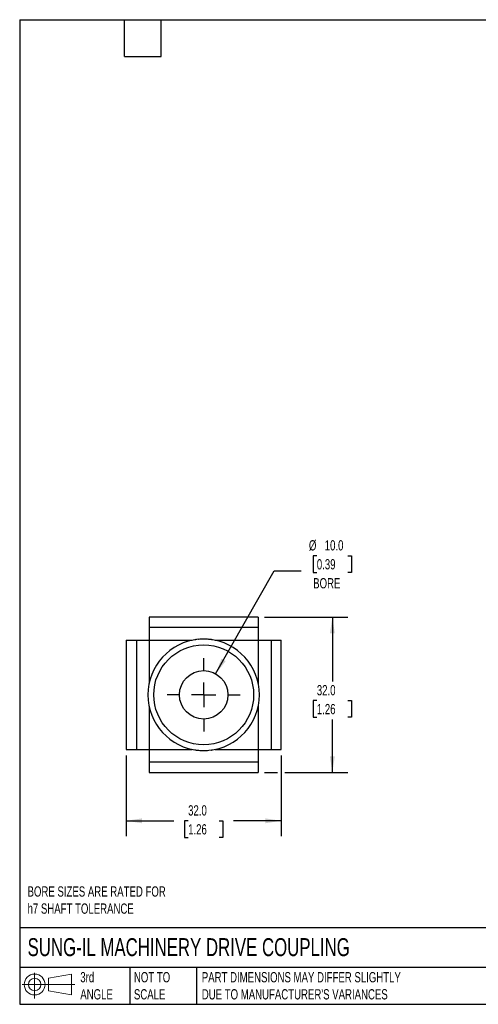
# Model space of a CAD drawing. Header units: millimetres. Extents: x 6 to 273, y 6 to 210.
# Tile 1 of 3: x 6 to 101, y 6 to 210. Entities that reach past the tile are written whole.
import ezdxf

# ---------------------------------------------------------------- set-up
doc = ezdxf.new("R2010")
doc.units = ezdxf.units.MM
doc.linetypes.add('SLD-Center', pattern=[19.05, 15.24, -1.27, 1.27, -1.27])
doc.linetypes.add('SLD-Solid', pattern=[0])
doc.layers.add('CENTER', color=40, linetype='SLD-Center')
doc.layers.add('SLD-DEFPOINTS', color=7, linetype='Continuous')
doc.layers.add('DIMENSIONS', color=140, linetype='SLD-Solid', lineweight=25)
doc.layers.add('TEXT', color=140, linetype='SLD-Solid', lineweight=25)
doc.styles.add('SLDTEXTSTYLE0', font='TXT', dxfattribs={"width": 0.7})
doc.dimstyles.new('SLDDIMSTYLE1', dxfattribs={"dimtxt": 2.158008, "dimasz": 3.302, "dimexe": 0, "dimexo": 0.0625, "dimgap": 0.539502, "dimtad": 0, "dimtih": 1, "dimtoh": 1, "dimdec": 1, "dimrnd": 1e-09, "dimzin": 4, "dimdsep": 46, "dimtxsty": 'SLDTEXTSTYLE0', "dimsah": 1, "dimcen": 0.09, "dimadec": 0, "dimazin": 1, "dimtfac": 1, "dimtdec": 1, "dimtofl": 0, "dimtmove": 0, "dimatfit": 3, "dimfxl": 0, "dimfrac": 2, "dimtolj": 1, "dimtzin": 12, "dimarcsym": 0})
doc.dimstyles.new('SLDDIMSTYLE3', dxfattribs={"dimtxt": 2.158008, "dimasz": 3.302, "dimexe": 0, "dimexo": 0.0625, "dimgap": 0.539502, "dimtad": 0, "dimtih": 1, "dimtoh": 1, "dimdec": 1, "dimrnd": 1e-09, "dimzin": 4, "dimdsep": 46, "dimtxsty": 'SLDTEXTSTYLE0', "dimsah": 1, "dimcen": 0, "dimadec": 0, "dimazin": 1, "dimtfac": 1, "dimtdec": 1, "dimtofl": 0, "dimtmove": 0, "dimatfit": 3, "dimfxl": 0, "dimfrac": 2, "dimtolj": 1, "dimtzin": 12, "dimarcsym": 0})

# ---------------------------------------------------------------- blocks, each defined once
blk = doc.blocks.new('Block11')
at = {"color": 7, "linetype": 'SLD-Solid', "lineweight": 18}
for p, q in [((2.59, 5.31), (2.59, 0)), ((5.48, 4.17), (10.18, 5.03)), ((5.48, 1.6), (5.48, 4.17)), ((10.18, 5.03), (10.18, 0.73)), ((0, 2.88), (10.87, 2.88)), ((5.48, 1.6), (10.18, 0.73))]:
    blk.add_line(p, q, dxfattribs=at)
for radius in [2.15, 1.29]:
    blk.add_circle((2.59, 2.88), radius, dxfattribs=at)
blk = doc.blocks.new('Block12')
at = {"layer": 'SLD-DEFPOINTS'}
blk.add_blockref('Block11', (0, 0), dxfattribs=at)
blk = doc.blocks.new('_D_9')
at = {"layer": 'DIMENSIONS'}
for p, q in [((67.64, 98.92), (66.91, 98.92)), ((66.91, 98.92), (66.91, 95.49)), ((74.05, 98.92), (74.78, 98.92)), ((74.78, 98.92), (74.78, 95.49)), ((46.77, 74.56), (58.87, 95.79)), ((58.87, 95.79), (64.42, 95.79)), ((66.91, 95.49), (67.64, 95.49)), ((74.78, 95.49), (74.05, 95.49))]:
    blk.add_line(p, q, dxfattribs=at)
blk.add_solid([(46.77, 74.56), (48.85, 77.18), (47.97, 77.68)], dxfattribs=at)
at = {"layer": 'DIMENSIONS', "char_height": 2.117, "attachment_point": 1, "style": 'SLDTEXTSTYLE0'}
for s, insert in [('%%c', (66.01, 102.13)), ('10.0', (69.27, 102.13)), ('0.39', (67.64, 98.22)), ('BORE', (66.89, 94.31))]:
    blk.add_mtext(s, dxfattribs=dict(at, insert=insert))
blk = doc.blocks.new('_D_10')
at = {"layer": 'DIMENSIONS'}
for p, q in [((28.3, 57.7), (28.3, 41.04)), ((60.3, 57.7), (60.3, 41.04)), ((28.3, 44.22), (38.17, 44.22)), ((41.09, 44.22), (40.37, 44.22)), ((40.37, 44.22), (40.37, 40.79)), ((47.5, 44.22), (48.23, 44.22)), ((48.23, 44.22), (48.23, 40.79)), ((60.3, 44.22), (50.43, 44.22)), ((40.37, 40.79), (41.09, 40.79)), ((48.23, 40.79), (47.5, 40.79))]:
    blk.add_line(p, q, dxfattribs=at)
for points in [[(28.3, 44.22), (31.6, 43.71), (31.6, 44.73)], [(60.3, 44.22), (57, 44.73), (57, 43.71)]]:
    blk.add_solid(points, dxfattribs=at)
at = {"layer": 'DIMENSIONS', "char_height": 2.117, "attachment_point": 1, "style": 'SLDTEXTSTYLE0'}
for s, insert in [('32.0', (41.09, 47.43)), ('1.26', (41.09, 43.52))]:
    blk.add_mtext(s, dxfattribs=dict(at, insert=insert))
blk = doc.blocks.new('_D_11')
at = {"layer": 'DIMENSIONS'}
for p, q in [((56.82, 86.22), (74.02, 86.22)), ((70.84, 86.22), (70.84, 72.94)), ((67.64, 69.03), (66.91, 69.03)), ((66.91, 69.03), (66.91, 65.6)), ((74.05, 69.03), (74.78, 69.03)), ((74.78, 69.03), (74.78, 65.6)), ((66.91, 65.6), (67.64, 65.6)), ((70.84, 54.22), (70.84, 65.12)), ((74.78, 65.6), (74.05, 65.6)), ((56.82, 54.22), (59.54, 54.22)), ((61.06, 54.22), (74.02, 54.22))]:
    blk.add_line(p, q, dxfattribs=at)
for points in [[(70.84, 86.22), (70.34, 82.92), (71.35, 82.92)], [(70.84, 54.22), (71.35, 57.52), (70.34, 57.52)]]:
    blk.add_solid(points, dxfattribs=at)
at = {"layer": 'DIMENSIONS', "char_height": 2.117, "attachment_point": 1, "style": 'SLDTEXTSTYLE0'}
for s, insert in [('32.0', (67.64, 72.24)), ('1.26', (67.64, 68.33))]:
    blk.add_mtext(s, dxfattribs=dict(at, insert=insert))
blk = doc.blocks.new('SW_CENTERMARKSYMBOL_3')
at = {"layer": 'CENTER', "color": 0}
for p, q in [((0, 5.08), (0, 7.54)), ((0, 0), (0, 2.54)), ((-5.08, 0), (-7.54, 0)), ((0, 0), (-2.54, 0)), ((0, 0), (0, -2.54)), ((0, 0), (2.54, 0)), ((5.08, 0), (7.54, 0)), ((0, -5.08), (0, -7.54))]:
    blk.add_line(p, q, dxfattribs=at)

msp = doc.modelspace()

# ---------------------------------------------------------------- linework, layer by layer
for p, q in [((55.55, 86.22), (33.05, 86.22)), ((33.05, 86.22), (33.05, 84.11)), ((55.55, 86.22), (55.55, 84.11)), ((55.55, 84.11), (33.05, 84.11)), ((33.05, 84.11), (33.05, 81.47)), ((55.55, 84.11), (55.55, 81.47)), ((28.3, 81.47), (28.3, 58.97)), ((28.3, 81.47), (30.41, 81.47)), ((30.41, 81.47), (30.41, 58.97)), ((30.41, 81.47), (33.05, 81.47)), ((33.05, 81.47), (41.91, 81.47)), ((33.05, 81.47), (33.05, 72.6)), ((43.27, 81.67), (43.24, 81.67)), ((46.68, 81.47), (55.55, 81.47)), ((55.55, 81.47), (58.19, 81.47)), ((55.55, 81.47), (55.55, 72.6)), ((58.19, 81.47), (58.19, 58.97)), ((58.19, 81.47), (60.3, 81.47)), ((60.3, 58.97), (60.3, 81.47)), ((33.05, 67.83), (33.05, 58.97)), ((55.55, 67.83), (55.55, 58.97)), ((28.3, 58.97), (30.41, 58.97)), ((30.41, 58.97), (33.05, 58.97)), ((33.05, 58.97), (41.91, 58.97)), ((33.05, 58.97), (33.05, 56.33)), ((46.68, 58.97), (55.55, 58.97)), ((55.55, 58.97), (58.19, 58.97)), ((55.55, 58.97), (55.55, 56.33)), ((58.19, 58.97), (60.3, 58.97)), ((45.33, 58.77), (45.36, 58.77)), ((55.55, 56.33), (33.05, 56.33)), ((33.05, 56.33), (33.05, 54.22)), ((55.55, 56.33), (55.55, 54.22)), ((33.05, 54.22), (55.55, 54.22))]:
    msp.add_line(p, q)
for radius in [10.3, 5]:
    msp.add_circle((44.3, 70.22), radius)
for start, end in [(95.2084, 264.7916), (275.2084, 84.7916)]:
    msp.add_arc((44.3, 70.22), 11.5, start, end)
for points, knots in [([(42.73, 81.61), (42.69, 81.61), (42.61, 81.59), (42.51, 81.58), (42.45, 81.57), (42.45, 81.57), (42.45, 81.57)], [0, 0, 0, 0, 0.174349, 0.48211, 0.798093, 1, 1, 1, 1]), ([(45.34, 81.67), (45.19, 81.68), (45.02, 81.68), (44.67, 81.68), (44.48, 81.68), (44.12, 81.68), (43.93, 81.68), (43.58, 81.68), (43.4, 81.68), (43.25, 81.67)], [0, 0, 0, 0, 0.25, 0.25, 0.5, 0.5, 0.75, 0.75, 1, 1, 1, 1]), ([(46.15, 81.57), (46.15, 81.57), (46.16, 81.57), (46.12, 81.57), (46.04, 81.59), (45.89, 81.61), (45.69, 81.63), (45.5, 81.66), (45.36, 81.67), (45.32, 81.67)], [0, 0, 0, 0, 0.008651, 0.19128, 0.379197, 0.561698, 0.749832, 0.926175, 1, 1, 1, 1]), ([(42.45, 58.87), (42.45, 58.87), (42.44, 58.87), (42.47, 58.86), (42.56, 58.85), (42.71, 58.83), (42.91, 58.8), (43.1, 58.78), (43.23, 58.77), (43.27, 58.77)], [0, 0, 0, 0, 0.008651, 0.19128, 0.379197, 0.561698, 0.749832, 0.926175, 1, 1, 1, 1]), ([(43.25, 58.77), (43.4, 58.75), (43.57, 58.75), (43.93, 58.76), (44.11, 58.76), (44.48, 58.76), (44.67, 58.76), (45.02, 58.75), (45.19, 58.75), (45.34, 58.77)], [0, 0, 0, 0, 0.25, 0.25, 0.5, 0.5, 0.75, 0.75, 1, 1, 1, 1]), ([(45.87, 58.83), (45.9, 58.83), (45.99, 58.84), (46.08, 58.86), (46.14, 58.87), (46.14, 58.87), (46.14, 58.87)], [0, 0, 0, 0, 0.174349, 0.48211, 0.798093, 1, 1, 1, 1])]:
    msp.add_open_spline(points, degree=3, knots=knots)
at = {"layer": 'TEXT'}
for p, q in [((6.35, 209.55), (273.05, 209.55)), ((6.35, 209.55), (6.35, 6.35)), ((27.94, 201.93), (27.94, 209.55)), ((35.56, 201.93), (35.56, 209.55)), ((27.94, 201.93), (35.56, 201.93)), ((273.05, 22.13), (6.35, 22.13)), ((273.05, 13.97), (6.35, 13.97)), ((29.04, 13.97), (29.04, 6.35)), ((42.84, 13.97), (42.84, 6.35)), ((6.35, 6.35), (273.05, 6.35))]:
    msp.add_line(p, q, dxfattribs=at)

# ---------------------------------------------------------------- block references
at = {"layer": 'CENTER'}
msp.add_blockref('SW_CENTERMARKSYMBOL_3', (44.3, 70.22), dxfattribs=at)
at = {"layer": 'SLD-DEFPOINTS'}
msp.add_blockref('Block12', (6.84, 7.55), dxfattribs=at)

# ---------------------------------------------------------------- texts
at = {"layer": 'TEXT', "attachment_point": 1, "style": 'SLDTEXTSTYLE0'}
for s, insert, char_height in [('BORE SIZES ARE RATED FOR^Jh7 SHAFT TOLERANCE', (7.97, 30.69), 2.1167), ('SUNG-IL MACHINERY DRIVE COUPLING', (7.97, 20), 3.7042), ('3rd^JANGLE', (18.85, 13), 2.117), ('NOT TO^JSCALE', (29.91, 13), 2.1167), ("PART DIMENSIONS MAY DIFFER SLIGHTLY ^JDUE TO MANUFACTURER'S VARIANCES", (43.91, 13), 2.1167)]:
    msp.add_mtext(s, dxfattribs=dict(at, insert=insert, char_height=char_height))

# ---------------------------------------------------------------- dimensions: what is measured, and where the dimension line sits
at = {"layer": 'DIMENSIONS'}
dim = msp.add_diameter_dim_2p(p1=(41.82, 65.87), p2=(46.77, 74.56), text='<>\\PBORE', dimstyle='SLDDIMSTYLE3', dxfattribs=at)
dim.commit()
dim.dimension.update_dxf_attribs({"geometry": '_D_9', "text_midpoint": (70.84, 96.9), "dimtype": 163})
dim = msp.add_linear_dim(base=(70.84, 86.22), p1=(55.55, 54.22), p2=(55.55, 86.22), angle=90, dimstyle='SLDDIMSTYLE1', dxfattribs=at)
dim.commit()
dim.dimension.update_dxf_attribs({"geometry": '_D_11', "text_midpoint": (70.84, 69.03), "dimtype": 160})
dim = msp.add_linear_dim(base=(60.3, 44.22), p1=(28.3, 58.97), p2=(60.3, 58.97), dimstyle='SLDDIMSTYLE1', dxfattribs=at)
dim.commit()
dim.dimension.update_dxf_attribs({"geometry": '_D_10', "text_midpoint": (44.3, 44.22), "dimtype": 160})

doc.saveas('drawing.dxf')
